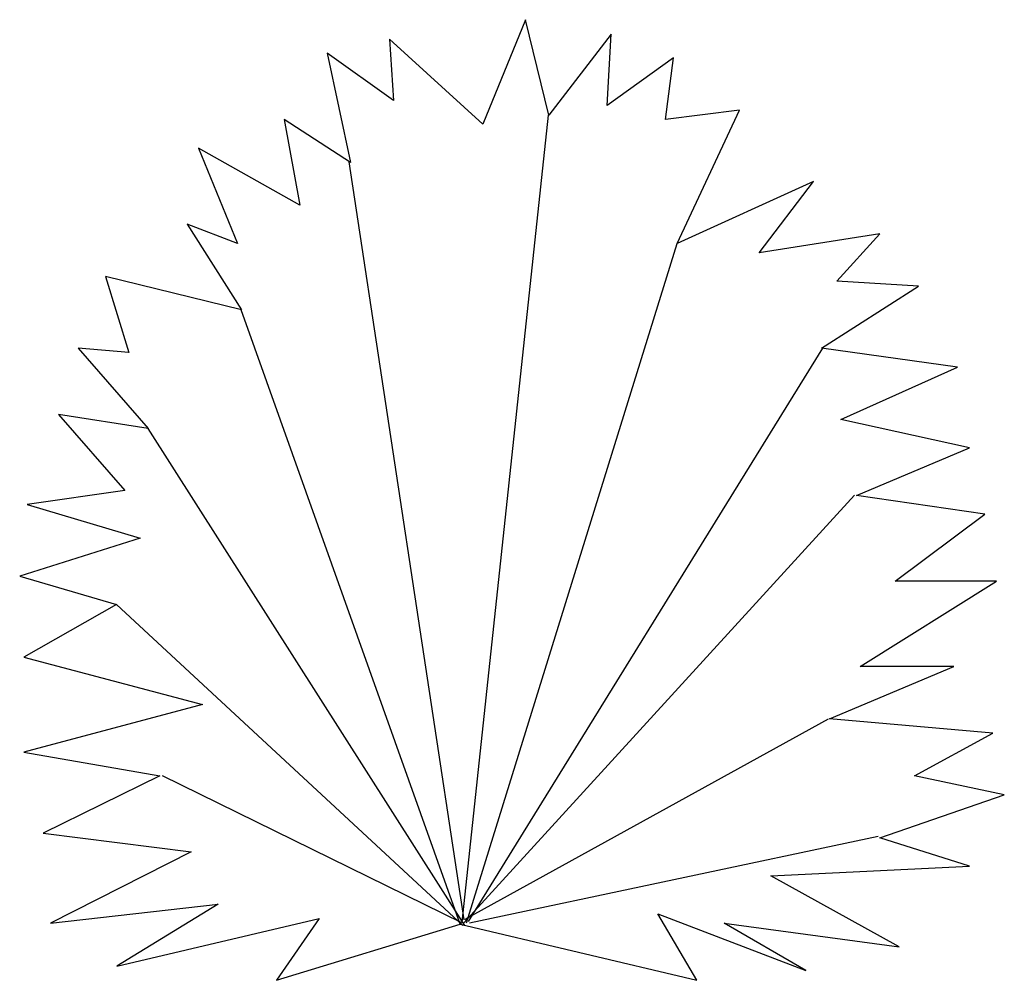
# Model space of a CAD drawing. Extents: x 33.7 to 35.73, y -17.27 to -15.29.
import ezdxf

# ---------------------------------------------------------------- set-up
doc = ezdxf.new("R2010")
doc.units = 0
doc.header["$MEASUREMENT"] = 0
doc.layers.add('DIBUJO', color=5, linetype='CONTINUOUS')

msp = doc.modelspace()

# ---------------------------------------------------------------- linework, layer by layer
at = {"layer": 'DIBUJO'}
for p, q in [((34.7462, -15.2904), (34.658, -15.5058)), ((34.7943, -15.4868), (34.7462, -15.2904)), ((34.9226, -15.3203), (34.7943, -15.4868)), ((34.9144, -15.4669), (34.9226, -15.3203)), ((34.658, -15.5058), (34.466, -15.3302)), ((34.466, -15.3302), (34.4742, -15.4569)), ((34.4742, -15.4569), (34.3378, -15.3592)), ((34.3378, -15.3592), (34.386, -15.5845)), ((35.0508, -15.3692), (34.9144, -15.4669)), ((35.0345, -15.4959), (35.0508, -15.3692)), ((35.1866, -15.4767), (35.0345, -15.4959)), ((35.0585, -15.7508), (35.1866, -15.4767)), ((34.386, -15.5845), (34.2496, -15.4959)), ((34.2496, -15.4959), (34.2815, -15.6723)), ((34.6159, -17.1484), (34.7938, -15.4871)), ((34.2815, -15.6723), (34.0732, -15.5547)), ((34.0732, -15.5547), (34.1533, -15.7511)), ((34.6202, -17.1432), (34.383, -15.5827)), ((35.3391, -15.6235), (35.0585, -15.7508)), ((35.2272, -15.7701), (35.3391, -15.6235)), ((34.0495, -15.7112), (34.1614, -15.8877)), ((34.1533, -15.7511), (34.0495, -15.7112)), ((35.4754, -15.7312), (35.2272, -15.7701)), ((35.3872, -15.8289), (35.4754, -15.7312)), ((34.6244, -17.1497), (35.0585, -15.7508)), ((34.1614, -15.8877), (33.8813, -15.8189)), ((33.8813, -15.8189), (33.9295, -15.9755)), ((35.5555, -15.8389), (35.3872, -15.8289)), ((35.3554, -15.9665), (35.5555, -15.8389)), ((34.6117, -17.1523), (34.1607, -15.8879)), ((33.825, -15.9665), (33.9695, -16.1321)), ((33.9295, -15.9755), (33.825, -15.9665)), ((34.6287, -17.1471), (35.3581, -15.9667)), ((35.6355, -16.0054), (35.3554, -15.9665)), ((35.3954, -16.1131), (35.6355, -16.0054)), ((33.9695, -16.1321), (33.7849, -16.1031)), ((33.7849, -16.1031), (33.9213, -16.2597)), ((35.66, -16.1719), (35.3954, -16.1131)), ((34.6212, -17.1549), (33.9691, -16.1322)), ((35.4273, -16.2696), (35.66, -16.1719)), ((33.9213, -16.2597), (33.7205, -16.2886)), ((34.6191, -17.1497), (35.4238, -16.2692)), ((35.6918, -16.3086), (35.4273, -16.2696)), ((33.7205, -16.2886), (33.9532, -16.3574)), ((35.5073, -16.4461), (35.6918, -16.3086)), ((33.9532, -16.3574), (33.7049, -16.4362)), ((33.7049, -16.4362), (33.9045, -16.4942)), ((35.4354, -16.6217), (35.7156, -16.4461)), ((35.7156, -16.4461), (35.5073, -16.4461)), ((33.9045, -16.4942), (33.7131, -16.6027)), ((34.617, -17.1549), (33.9045, -16.4942)), ((33.7131, -16.6027), (34.0814, -16.7004)), ((35.3717, -16.7294), (35.6281, -16.6217)), ((35.6281, -16.6217), (35.4354, -16.6217)), ((34.0814, -16.7004), (33.7131, -16.7982)), ((34.6223, -17.1419), (35.3698, -16.7295)), ((35.7081, -16.7592), (35.3717, -16.7294)), ((35.5473, -16.847), (35.7081, -16.7592)), ((33.7131, -16.7982), (33.9932, -16.847)), ((33.9932, -16.847), (33.7531, -16.9647)), ((34.6149, -17.1497), (33.9987, -16.8472)), ((35.7319, -16.8859), (35.5473, -16.847)), ((35.4754, -16.9746), (35.7319, -16.8859)), ((33.7531, -16.9647), (34.0577, -17.0036)), ((34.6308, -17.1497), (35.4725, -16.9713)), ((35.66, -17.0326), (35.4754, -16.9746)), ((34.0577, -17.0036), (33.7686, -17.1502)), ((35.2509, -17.0525), (35.66, -17.0326)), ((35.5154, -17.1991), (35.2509, -17.0525)), ((33.7686, -17.1502), (34.1133, -17.1113)), ((34.1133, -17.1113), (33.905, -17.2389)), ((33.905, -17.2389), (34.3215, -17.1403)), ((34.3215, -17.1403), (34.2333, -17.2679)), ((35.0989, -17.2679), (35.0189, -17.1312)), ((35.0189, -17.1312), (35.3235, -17.2479)), ((34.2333, -17.2679), (34.6117, -17.1523)), ((34.6117, -17.1523), (35.0989, -17.2679)), ((35.1553, -17.1502), (35.5154, -17.1991)), ((35.3235, -17.2479), (35.1553, -17.1502))]:
    msp.add_line(p, q, dxfattribs=at)

doc.saveas('drawing.dxf')
